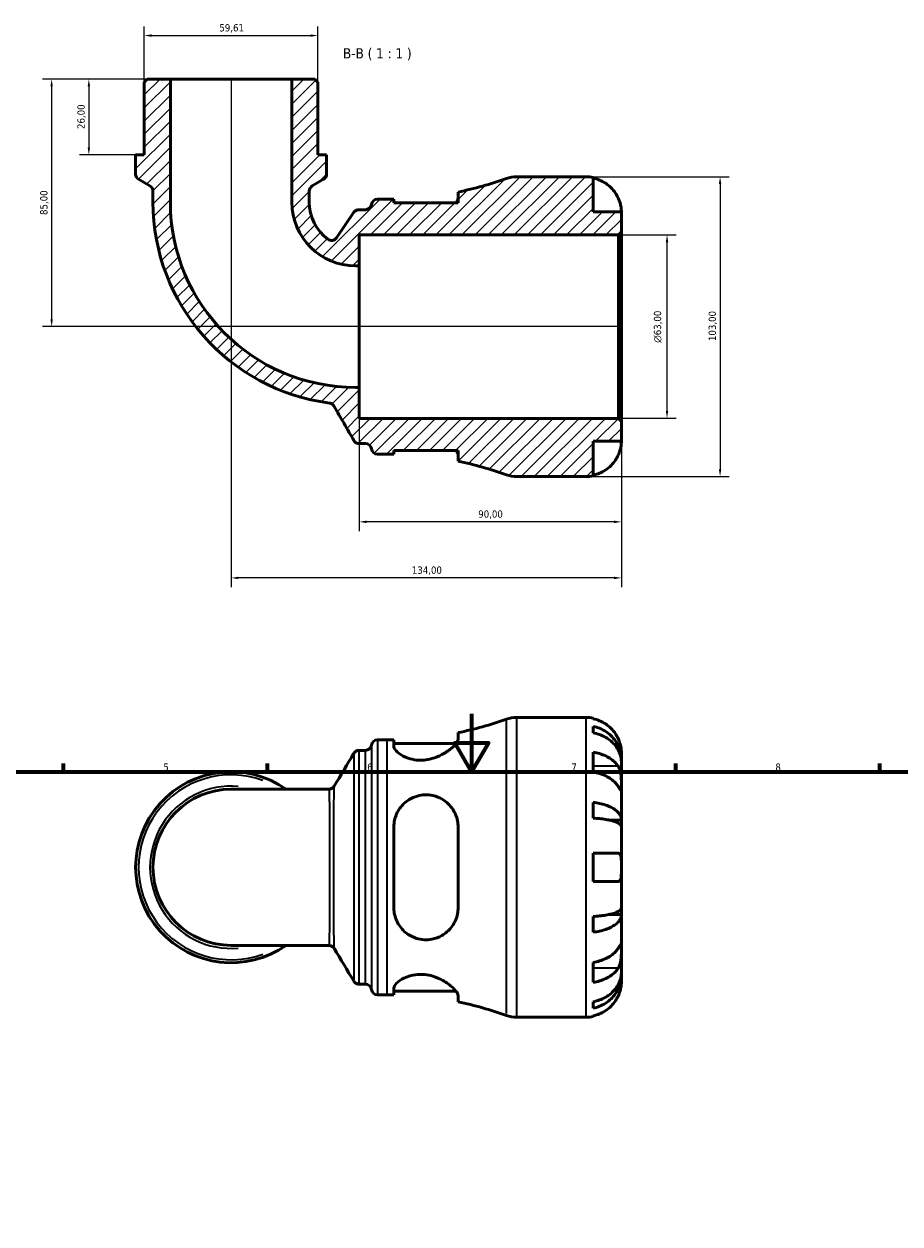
# Model space of a CAD drawing. Header units: millimetres. Extents: x 0 to 902, y 0 to 831.
# Tile 4 of 6: x 267 to 568, y 419 to 831. Entities that reach past the tile are written whole.
import ezdxf

# ---------------------------------------------------------------- set-up
doc = ezdxf.new("R2010")
doc.units = ezdxf.units.MM
for name, color, linetype, lineweight in [('Border (ISO)', 7, 'Continuous', 70), ('Dimension (ISO)', 7, 'Continuous', 25), ('Hatch (ISO)', 7, 'Continuous', 18), ('Symbol (ISO)', 7, 'Continuous', 25), ('Visible (ISO)', 7, 'Continuous', 50), ('Visible Narrow (ISO)', 7, 'Continuous', 35)]:
    doc.layers.add(name, color=color, linetype=linetype, lineweight=lineweight)
doc.styles.add('Label Text (ISO)', font='tahoma.ttf')
doc.styles.add('Note Text (ISO)', font='tahoma.ttf')
doc.dimstyles.new('Default (ISO)', dxfattribs={"dimtxt": 2.5, "dimasz": 2.5, "dimexe": 3.175, "dimexo": 0, "dimgap": 0.762, "dimtad": 1, "dimrnd": 1e-08, "dimzin": 0, "dimtxsty": 'Note Text (ISO)', "dimcen": 0.09, "dimdle": 10, "dimclrd": 256, "dimclre": 256, "dimclrt": 232, "dimazin": 0, "dimtfac": 1.40208, "dimtmove": 0, "dimatfit": 3, "dimfxl": 1, "dimtolj": 1, "dimtzin": 0, "dimlwd": -1, "dimlwe": -1, "dimarcsym": 0})

# ---------------------------------------------------------------- blocks, each defined once
blk = doc.blocks.new('Borders Default Border')
at = {"layer": 'Border (ISO)'}
for p, q in [((280.33, 574), (280.33, 576.9)), ((350.42, 574), (350.42, 576.9)), ((490.58, 574), (490.58, 576.9)), ((560.67, 574), (560.67, 576.9))]:
    blk.add_line(p, q, dxfattribs=at)
at = {"layer": 'Border (ISO)', "flags": 128}
for points in [[(420.5, 594), (420.5, 574), (414.73, 584), (426.27, 584), (420.5, 574)], [(20, 20), (20, 574), (821, 574), (821, 20), (20, 20)]]:
    blk.add_lwpolyline(points, dxfattribs=at)
at = {"layer": 'Border (ISO)', "color": 232, "true_color": 0xca0064, "char_height": 2.5, "attachment_point": 7, "style": 'Note Text (ISO)'}
for s, insert in [('5', (314.64, 574.35)), ('6', (384.66, 574.35)), ('7', (454.77, 574.4)), ('8', (524.81, 574.34))]:
    blk.add_mtext(s, dxfattribs=dict(at, insert=insert))
blk = doc.blocks.new('*D7')
at = {"layer": 'Defpoints', "color": 0, "transparency": 16777216}
for p in [(317.08, 811.95), (289.09, 785.95), (305.15, 785.95)]:
    blk.add_point(p, dxfattribs=at)
at = {"layer": 'Dimension (ISO)', "transparency": 16777216}
for p, q in [((317.08, 811.95), (285.92, 811.95)), ((289.09, 809.45), (289.09, 788.45)), ((305.15, 785.95), (285.92, 785.95))]:
    blk.add_line(p, q, dxfattribs=at)
for points in [[(288.68, 809.45), (289.51, 809.45), (289.09, 811.95)], [(288.68, 788.45), (289.51, 788.45), (289.09, 785.95)]]:
    blk.add_solid(points, dxfattribs=at)
at = {"layer": 'Dimension (ISO)', "color": 232, "true_color": 0xca0064, "transparency": 16777216, "insert": (285.16, 794.83), "char_height": 2.5, "attachment_point": 1, "rotation": 90, "style": 'Note Text (ISO)'}
blk.add_mtext('\\A1;26,00', dxfattribs=at)
blk = doc.blocks.new('*D8')
at = {"layer": 'Defpoints', "color": 0, "transparency": 16777216}
for p in [(470.91, 758.45), (487.6, 758.45), (470.91, 695.45)]:
    blk.add_point(p, dxfattribs=at)
at = {"layer": 'Dimension (ISO)', "transparency": 16777216}
for p, q in [((470.91, 758.45), (490.78, 758.45)), ((487.6, 697.95), (487.6, 755.95)), ((470.91, 695.45), (490.78, 695.45))]:
    blk.add_line(p, q, dxfattribs=at)
for points in [[(487.19, 755.95), (488.02, 755.95), (487.6, 758.45)], [(487.19, 697.95), (488.02, 697.95), (487.6, 695.45)]]:
    blk.add_solid(points, dxfattribs=at)
at = {"layer": 'Dimension (ISO)', "color": 232, "true_color": 0xca0064, "transparency": 16777216, "insert": (483.08, 721.39), "char_height": 2.5, "attachment_point": 1, "rotation": 90, "style": 'Note Text (ISO)'}
blk.add_mtext('\\A1;\\fAIGDT|b0|i0;\\H2.5000;\\ln\\fTahoma|b0|i0;\\H2.5000;63,00', dxfattribs=at)
blk = doc.blocks.new('*D9')
at = {"layer": 'Defpoints', "color": 0, "transparency": 16777216}
for p in [(381.94, 706.08), (471.94, 694.42), (381.94, 659.89)]:
    blk.add_point(p, dxfattribs=at)
at = {"layer": 'Dimension (ISO)', "transparency": 16777216}
for p, q in [((381.94, 706.08), (381.94, 656.71)), ((471.94, 694.42), (471.94, 656.71)), ((469.44, 659.89), (384.44, 659.89))]:
    blk.add_line(p, q, dxfattribs=at)
for points in [[(384.44, 660.31), (384.44, 659.47), (381.94, 659.89)], [(469.44, 660.31), (469.44, 659.47), (471.94, 659.89)]]:
    blk.add_solid(points, dxfattribs=at)
at = {"layer": 'Dimension (ISO)', "color": 232, "true_color": 0xca0064, "transparency": 16777216, "insert": (422.79, 663.82), "char_height": 2.5, "attachment_point": 1, "style": 'Note Text (ISO)'}
blk.add_mtext('\\A1;90,00', dxfattribs=at)
blk = doc.blocks.new('*D10')
at = {"layer": 'Defpoints', "color": 0, "transparency": 16777216}
for p in [(459.82, 778.45), (459.82, 675.45), (505.82, 675.45)]:
    blk.add_point(p, dxfattribs=at)
at = {"layer": 'Dimension (ISO)', "transparency": 16777216}
for p, q in [((459.82, 778.45), (508.99, 778.45)), ((505.82, 775.95), (505.82, 677.95)), ((459.82, 675.45), (508.99, 675.45))]:
    blk.add_line(p, q, dxfattribs=at)
for points in [[(505.4, 775.95), (506.23, 775.95), (505.82, 778.45)], [(505.4, 677.95), (506.23, 677.95), (505.82, 675.45)]]:
    blk.add_solid(points, dxfattribs=at)
at = {"layer": 'Dimension (ISO)', "color": 232, "true_color": 0xca0064, "transparency": 16777216, "insert": (501.88, 721.99), "char_height": 2.5, "attachment_point": 1, "rotation": 90, "style": 'Note Text (ISO)'}
blk.add_mtext('\\A1;103,00', dxfattribs=at)
blk = doc.blocks.new('*D11')
at = {"layer": 'Defpoints', "color": 0, "transparency": 16777216}
for p in [(337.94, 811.95), (471.94, 694.42), (337.94, 640.63)]:
    blk.add_point(p, dxfattribs=at)
at = {"layer": 'Dimension (ISO)', "transparency": 16777216}
for p, q in [((337.94, 811.95), (337.94, 637.46)), ((471.94, 694.42), (471.94, 637.46)), ((469.44, 640.63), (340.44, 640.63))]:
    blk.add_line(p, q, dxfattribs=at)
for points in [[(340.44, 641.05), (340.44, 640.22), (337.94, 640.63)], [(469.44, 641.05), (469.44, 640.22), (471.94, 640.63)]]:
    blk.add_solid(points, dxfattribs=at)
at = {"layer": 'Dimension (ISO)', "color": 232, "true_color": 0xca0064, "transparency": 16777216, "insert": (399.99, 644.57), "char_height": 2.5, "attachment_point": 1, "style": 'Note Text (ISO)'}
blk.add_mtext('\\A1;134,00', dxfattribs=at)
blk = doc.blocks.new('*D12')
at = {"layer": 'Defpoints', "color": 0, "transparency": 16777216}
for p in [(367.75, 826.92), (308.13, 810.92), (367.75, 810.92)]:
    blk.add_point(p, dxfattribs=at)
at = {"layer": 'Dimension (ISO)', "transparency": 16777216}
for p, q in [((308.13, 810.92), (308.13, 830.09)), ((367.75, 810.92), (367.75, 830.09)), ((310.63, 826.92), (365.25, 826.92))]:
    blk.add_line(p, q, dxfattribs=at)
for points in [[(310.63, 827.33), (310.63, 826.5), (308.13, 826.92)], [(365.25, 827.33), (365.25, 826.5), (367.75, 826.92)]]:
    blk.add_solid(points, dxfattribs=at)
at = {"layer": 'Dimension (ISO)', "color": 232, "true_color": 0xca0064, "transparency": 16777216, "insert": (333.91, 830.85), "char_height": 2.5, "attachment_point": 1, "style": 'Note Text (ISO)'}
blk.add_mtext('\\A1;59,61', dxfattribs=at)
blk = doc.blocks.new('*D13')
at = {"layer": 'Defpoints', "color": 0, "transparency": 16777216}
for p in [(317.08, 811.95), (276.32, 726.95), (470.91, 726.95)]:
    blk.add_point(p, dxfattribs=at)
at = {"layer": 'Dimension (ISO)', "transparency": 16777216}
for p, q in [((317.08, 811.95), (273.14, 811.95)), ((276.32, 809.45), (276.32, 729.45)), ((470.91, 726.95), (273.14, 726.95))]:
    blk.add_line(p, q, dxfattribs=at)
for points in [[(275.9, 809.45), (276.73, 809.45), (276.32, 811.95)], [(275.9, 729.45), (276.73, 729.45), (276.32, 726.95)]]:
    blk.add_solid(points, dxfattribs=at)
at = {"layer": 'Dimension (ISO)', "color": 232, "true_color": 0xca0064, "transparency": 16777216, "insert": (272.38, 765.3), "char_height": 2.5, "attachment_point": 1, "rotation": 90, "style": 'Note Text (ISO)'}
blk.add_mtext('\\A1;85,00', dxfattribs=at)

msp = doc.modelspace()

# ---------------------------------------------------------------- hatches: boundary and pattern name
at = {"layer": 'Hatch (ISO)'}
h = msp.add_hatch(dxfattribs=at)
h.set_pattern_fill('ANSI31', color=256, scale=25.4, style=0)
h.set_pattern_definition([(45, (0, 0), (-2.245064, 2.245064), [])])
edge = h.paths.add_edge_path()
edge.add_ellipse((435.968, 685.745), major_axis=(-3.473, -9.697), ratio=1, start_angle=0, end_angle=19.70755)
edge.add_line((435.968, 675.445), (459.816, 675.445))
edge.add_ellipse((459.816, 687.57), major_axis=(0, -12.125), ratio=1, start_angle=0, end_angle=11.53696)
edge.add_line((462.241, 675.69), (462.241, 687.57))
edge.add_line((462.241, 687.57), (471.941, 687.57))
edge.add_line((471.941, 687.57), (471.941, 694.415))
edge.add_line((471.941, 694.415), (470.911, 695.445))
edge.add_line((470.911, 695.445), (381.941, 695.445))
edge.add_line((381.941, 695.445), (381.941, 706.081))
edge.add_line((381.941, 706.081), (380.694, 706.081))
edge.add_ellipse((380.694, 769.698), major_axis=(0, -63.617), ratio=1, start_angle=270, end_angle=360, ccw=False)
edge.add_line((317.076, 769.698), (317.076, 811.945))
edge.add_line((317.076, 811.945), (309.164, 811.945))
edge.add_line((309.164, 811.945), (308.134, 810.915))
edge.add_line((308.134, 810.915), (308.134, 785.945))
edge.add_line((308.134, 785.945), (305.154, 785.945))
edge.add_line((305.154, 785.945), (305.154, 779.335))
edge.add_ellipse((307.214, 779.335), major_axis=(-2.06, 0), ratio=1, start_angle=0, end_angle=60)
edge.add_line((306.184, 777.551), (310.085, 775.298))
edge.add_ellipse((309.055, 773.514), major_axis=(1.03, 1.784), ratio=1, start_angle=300, end_angle=360, ccw=False)
edge.add_line((311.115, 773.514), (311.115, 769.698))
edge.add_ellipse((380.694, 769.698), major_axis=(-69.579, 0), ratio=1, start_angle=0, end_angle=82.59036)
edge.add_spline(control_points=[(371.721, 700.7), (371.901, 700.677), (372.077, 700.63), (372.413, 700.49), (372.571, 700.399), (372.927, 700.124), (373.105, 699.92), (373.239, 699.687)], knot_values=[-0.1894929, -0.1894929, -0.1894929, -0.1894929, -0.1349828, -0.1349828, -0.0804728, -0.0804728, 0, 0, 0, 0], degree=3, periodic=0)
edge.add_line((373.239, 699.687), (380.099, 687.805))
edge.add_spline(control_points=[(380.099, 687.805), (380.212, 687.609), (380.357, 687.433), (380.698, 687.136), (380.892, 687.016), (381.349, 686.828), (381.615, 686.775), (381.883, 686.775)], knot_values=[-0.2162799, -0.2162799, -0.2162799, -0.2162799, -0.1483763, -0.1483763, -0.0804728, -0.0804728, 0, 0, 0, 0], degree=3, periodic=0)
edge.add_line((381.883, 686.775), (384.066, 686.775))
edge.add_ellipse((384.066, 684.715), major_axis=(0, 2.06), ratio=1, start_angle=277.18076, end_angle=360, ccw=False)
edge.add_ellipse((388.154, 685.23), major_axis=(-2.044, -0.257), ratio=1, start_angle=0, end_angle=82.81924)
edge.add_line((388.154, 683.17), (391.494, 683.17))
edge.add_ellipse((391.494, 561.586), major_axis=(0, 121.585), ratio=1, start_angle=358.90783, end_angle=360, ccw=False)
edge.add_line((393.811, 683.148), (393.811, 684.43))
edge.add_line((393.811, 684.43), (415.861, 684.43))
edge.add_line((415.861, 684.43), (415.861, 680.704))
edge.add_ellipse((391.494, 561.586), major_axis=(24.368, 119.118), ratio=1, start_angle=351.85372, end_angle=360, ccw=False)
edge = h.paths.add_edge_path()
edge.add_ellipse((435.968, 768.145), major_axis=(0, 10.3), ratio=1, start_angle=0, end_angle=19.70755)
edge.add_ellipse((391.494, 892.305), major_axis=(41.001, -114.463), ratio=1, start_angle=351.85372, end_angle=360, ccw=False)
edge.add_line((415.861, 773.187), (415.861, 769.46))
edge.add_line((415.861, 769.46), (393.811, 769.46))
edge.add_line((393.811, 769.46), (393.811, 770.743))
edge.add_ellipse((391.494, 892.305), major_axis=(2.317, -121.563), ratio=1, start_angle=358.90783, end_angle=360, ccw=False)
edge.add_line((391.494, 770.72), (388.154, 770.72))
edge.add_ellipse((388.154, 768.66), major_axis=(0, 2.06), ratio=1, start_angle=0, end_angle=82.81924)
edge.add_ellipse((384.066, 769.175), major_axis=(2.044, -0.258), ratio=1, start_angle=277.18076, end_angle=360, ccw=False)
edge.add_line((384.066, 767.115), (381.783, 767.115))
edge.add_ellipse((381.783, 765.055), major_axis=(0, 2.06), ratio=1, start_angle=0, end_angle=55.73927)
edge.add_line((380.081, 766.215), (374.097, 757.43))
edge.add_ellipse((372.394, 758.59), major_axis=(1.703, -1.16), ratio=1, start_angle=267.49453, end_angle=360, ccw=False)
edge.add_ellipse((380.694, 769.698), major_axis=(-9.533, -12.758), ratio=1, start_angle=306.76619, end_angle=360, ccw=False)
edge.add_line((364.768, 769.698), (364.768, 773.514))
edge.add_ellipse((366.828, 773.514), major_axis=(-2.06, 0), ratio=1, start_angle=300, end_angle=360, ccw=False)
edge.add_line((365.798, 775.298), (369.699, 777.551))
edge.add_ellipse((368.669, 779.335), major_axis=(1.03, -1.784), ratio=1, start_angle=0, end_angle=60)
edge.add_line((370.729, 779.335), (370.729, 785.945))
edge.add_line((370.729, 785.945), (367.748, 785.945))
edge.add_line((367.748, 785.945), (367.748, 810.915))
edge.add_line((367.748, 810.915), (366.718, 811.945))
edge.add_line((366.718, 811.945), (358.806, 811.945))
edge.add_line((358.806, 811.945), (358.806, 769.698))
edge.add_ellipse((380.694, 769.698), major_axis=(-21.888, 0), ratio=1, start_angle=0, end_angle=90)
edge.add_line((380.694, 747.81), (381.941, 747.81))
edge.add_line((381.941, 747.81), (381.941, 758.445))
edge.add_line((381.941, 758.445), (470.911, 758.445))
edge.add_line((470.911, 758.445), (471.941, 759.475))
edge.add_line((471.941, 759.475), (471.941, 766.32))
edge.add_line((471.941, 766.32), (462.241, 766.32))
edge.add_line((462.241, 766.32), (462.241, 778.201))
edge.add_ellipse((459.816, 766.32), major_axis=(2.425, 11.88), ratio=1, start_angle=0, end_angle=11.53696)
edge.add_line((459.816, 778.445), (435.968, 778.445))

# ---------------------------------------------------------------- linework, layer by layer
at = {"layer": 'Visible (ISO)'}
for p, q in [((309.164, 811.945), (308.134, 810.915)), ((308.134, 810.915), (308.134, 785.945)), ((317.076, 811.945), (309.164, 811.945)), ((317.076, 769.698), (317.076, 811.945)), ((358.806, 811.945), (317.076, 811.945)), ((366.718, 811.945), (358.806, 811.945)), ((358.806, 811.945), (358.806, 769.698)), ((367.748, 810.915), (366.718, 811.945)), ((367.748, 785.945), (367.748, 810.915)), ((308.134, 785.945), (305.154, 785.945)), ((305.154, 785.945), (305.154, 779.335)), ((370.729, 785.945), (367.748, 785.945)), ((370.729, 779.335), (370.729, 785.945)), ((306.184, 777.551), (310.085, 775.298)), ((365.798, 775.298), (369.699, 777.551)), ((459.816, 778.445), (435.968, 778.445)), ((462.241, 766.32), (462.241, 778.201)), ((311.115, 773.514), (311.115, 769.698)), ((364.768, 769.698), (364.768, 773.514)), ((415.861, 773.187), (415.861, 769.46)), ((384.066, 767.115), (381.783, 767.115)), ((391.494, 770.72), (388.154, 770.72)), ((393.811, 769.46), (393.811, 770.743)), ((415.861, 769.46), (393.811, 769.46)), ((380.081, 766.215), (374.097, 757.43)), ((471.941, 766.32), (462.241, 766.32)), ((471.941, 759.475), (471.941, 766.32)), ((381.941, 747.81), (381.941, 758.445)), ((381.941, 758.445), (470.911, 758.445)), ((470.911, 758.445), (471.941, 759.475)), ((470.911, 758.445), (470.911, 695.445)), ((471.941, 694.415), (471.941, 759.475)), ((380.694, 747.81), (381.941, 747.81)), ((381.941, 706.081), (381.941, 747.81)), ((381.941, 706.081), (380.694, 706.081)), ((381.941, 695.445), (381.941, 706.081)), ((470.911, 695.445), (381.941, 695.445)), ((471.941, 694.415), (470.911, 695.445)), ((471.941, 687.57), (471.941, 694.415)), ((381.883, 686.775), (384.066, 686.775)), ((393.811, 683.148), (393.811, 684.43)), ((393.811, 684.43), (415.861, 684.43)), ((415.861, 684.43), (415.861, 680.704)), ((462.241, 675.69), (462.241, 687.57)), ((462.241, 687.57), (471.941, 687.57)), ((388.154, 683.17), (391.494, 683.17)), ((435.968, 675.445), (459.816, 675.445)), ((435.968, 592.738), (459.816, 592.738)), ((462.241, 592.493), (462.241, 592.263)), ((462.241, 589.632), (462.241, 587.397)), ((415.861, 585.354), (415.861, 587.48)), ((381.863, 581.408), (384.066, 581.408)), ((388.154, 585.013), (391.494, 585.013)), ((393.811, 585.035), (393.811, 582.784)), ((393.811, 583.753), (415.13, 583.753)), ((462.241, 580.748), (462.241, 573.889)), ((471.941, 578.079), (471.89, 578.079)), ((471.941, 578.079), (471.941, 580.613)), ((471.941, 577.115), (471.941, 578.079)), ((471.941, 569.08), (471.941, 577.115)), ((471.941, 557.463), (471.941, 569.08)), ((371.546, 568.064), (337.941, 568.064)), ((462.241, 563.519), (462.241, 558.122)), ((471.941, 557.463), (467.65, 557.463)), ((471.941, 555.134), (471.941, 557.463)), ((393.811, 555.098), (393.811, 527.378)), ((415.861, 527.378), (415.861, 555.098)), ((471.941, 541.238), (471.941, 555.134)), ((462.241, 546.088), (462.241, 536.388)), ((471.941, 527.342), (471.941, 541.238)), ((462.241, 524.354), (462.241, 518.957)), ((471.941, 525.013), (467.65, 525.013)), ((471.941, 525.013), (471.941, 527.342)), ((471.941, 513.396), (471.941, 525.013)), ((337.941, 514.412), (371.546, 514.412)), ((471.941, 505.361), (471.941, 513.396)), ((462.241, 508.587), (462.241, 501.728)), ((471.941, 504.397), (471.89, 504.397)), ((471.941, 504.397), (471.941, 505.361)), ((471.941, 501.863), (471.941, 504.397)), ((381.863, 501.068), (384.066, 501.068)), ((393.811, 499.692), (393.811, 497.441)), ((388.154, 497.463), (391.494, 497.463)), ((393.811, 498.723), (415.13, 498.723)), ((415.861, 494.996), (415.861, 497.122)), ((462.241, 495.079), (462.241, 492.844)), ((435.968, 489.738), (459.816, 489.738)), ((462.241, 490.213), (462.241, 489.983))]:
    msp.add_line(p, q, dxfattribs=at)
for centre, radius, start, end in [((307.214, 779.335), 2.06, 180, 240), ((368.669, 779.335), 2.06, 300, 0), ((309.055, 773.514), 2.06, 0, 60), ((366.828, 773.514), 2.06, 120, 180), ((391.494, 892.305), 121.585, 281.56127, 289.70755), ((435.968, 768.145), 10.3, 90, 109.70755), ((459.816, 766.32), 12.125, 78.46304, 90), ((380.694, 769.698), 69.579, 180, 262.59036), ((380.694, 769.698), 63.617, 180, 270), ((380.694, 769.698), 21.888, 180, 270), ((380.694, 769.698), 15.926, 180, 233.23381), ((381.783, 765.055), 2.06, 90, 145.73927), ((384.066, 769.175), 2.06, 270, 352.81924), ((388.154, 768.66), 2.06, 90, 172.81924), ((391.494, 892.305), 121.585, 270, 271.09217), ((372.394, 758.59), 2.06, 233.23381, 325.73927), ((384.066, 684.715), 2.06, 7.18076, 90), ((388.154, 685.23), 2.06, 187.18076, 270), ((391.494, 561.586), 121.585, 88.90783, 90), ((391.494, 561.586), 121.585, 70.29245, 78.43873), ((435.968, 685.745), 10.3, 250.29245, 270), ((459.816, 687.57), 12.125, 270, 281.53696), ((391.494, 706.598), 121.585, 281.56127, 289.70755), ((435.968, 582.438), 10.3, 90, 109.70755), ((459.816, 580.613), 12.125, 78.46304, 90), ((384.066, 583.468), 2.06, 270, 352.81924), ((388.154, 582.953), 2.06, 90, 172.81924), ((391.494, 706.598), 121.585, 270, 271.09217), ((337.941, 541.238), 32.788, 54.9032, 305.0968), ((337.941, 541.238), 26.826, 90, 270), ((384.066, 499.008), 2.06, 7.18076, 90), ((388.154, 499.523), 2.06, 187.18076, 270), ((391.494, 375.878), 121.585, 88.90783, 90), ((391.494, 375.878), 121.585, 70.29245, 78.43873), ((435.968, 500.038), 10.3, 250.29245, 270), ((459.816, 501.863), 12.125, 270, 281.53696)]:
    msp.add_arc(centre, radius, start, end, dxfattribs=at)
for points, knots in [([(462.241, 777.971), (463.018, 777.811), (463.776, 777.572), (465.139, 777.006), (465.866, 776.624), (467.222, 775.715), (467.852, 775.188), (468.911, 774.126), (469.437, 773.493), (470.245, 772.28), (470.555, 771.72), (470.81, 771.17)], [0.2300371, 0.2300371, 0.2300371, 0.2300371, 0.4481544, 0.4481544, 0.6727436, 0.6727436, 0.8973328, 0.8973328, 1.1227327, 1.1227327, 1.2981486, 1.2981486, 1.2981486, 1.2981486]), ([(415.13, 769.46), (415.353, 769.752), (415.529, 770.03), (415.79, 770.574), (415.861, 770.834), (415.861, 771.061)], [-0.61510633, -0.61510633, -0.61510633, -0.61510633, -0.40890833, -0.40890833, -0.17959696, -0.17959696, -0.17959696, -0.17959696]), ([(470.81, 771.17), (470.904, 770.966), (470.993, 770.76), (471.167, 770.328), (471.251, 770.102), (471.424, 769.592), (471.508, 769.311), (471.709, 768.54), (471.794, 768.081), (471.904, 767.266), (471.925, 766.928), (471.944, 766.448), (471.941, 766.32), (471.941, 766.32)], [-0.78516465, -0.78516465, -0.78516465, -0.78516465, -0.71674204, -0.71674204, -0.64259311, -0.64259311, -0.54817339, -0.54817339, -0.37584493, -0.37584493, -0.19265918, -0.19265918, 0, 0, 0, 0]), ([(371.721, 700.7), (371.901, 700.677), (372.077, 700.63), (372.413, 700.49), (372.571, 700.399), (372.927, 700.124), (373.105, 699.92), (373.239, 699.687)], [-0.18949292, -0.18949292, -0.18949292, -0.18949292, -0.13498284, -0.13498284, -0.08047276, -0.08047276, 0, 0, 0, 0]), ([(373.239, 699.687), (374.396, 697.684), (375.553, 695.68), (377.84, 691.719), (378.969, 689.762), (380.099, 687.805)], [-1.4909402, -1.4909402, -1.4909402, -1.4909402, -0.7968286, -0.7968286, -0.1189342, -0.1189342, -0.1189342, -0.1189342]), ([(380.099, 687.805), (380.212, 687.609), (380.357, 687.433), (380.698, 687.136), (380.892, 687.016), (381.349, 686.828), (381.615, 686.775), (381.883, 686.775)], [-0.2162799, -0.2162799, -0.2162799, -0.2162799, -0.14837633, -0.14837633, -0.08047276, -0.08047276, 0, 0, 0, 0]), ([(415.861, 682.83), (415.861, 682.883), (415.857, 682.938), (415.816, 683.241), (415.71, 683.518), (415.429, 684.014), (415.292, 684.219), (415.13, 684.431)], [-3.95948138, -3.95948138, -3.95948138, -3.95948138, -3.90605555, -3.90605555, -3.67399369, -3.67399369, -3.52385792, -3.52385792, -3.52385792, -3.52385792]), ([(471.941, 687.57), (471.941, 687.57), (471.942, 687.512), (471.937, 687.269), (471.932, 687.074), (471.887, 686.486), (471.838, 686.057), (471.674, 685.22), (471.586, 684.856), (471.391, 684.196), (471.295, 683.911), (471.078, 683.33), (470.955, 683.038), (470.818, 682.74), (470.814, 682.73), (470.81, 682.72)], [-3.37535926, -3.37535926, -3.37535926, -3.37535926, -3.24472064, -3.24472064, -3.10081281, -3.10081281, -2.91318515, -2.91318515, -2.78540812, -2.78540812, -2.69094331, -2.69094331, -2.59427293, -2.59427293, -2.59108226, -2.59108226, -2.59108226, -2.59108226]), ([(470.81, 682.72), (470.555, 682.171), (470.245, 681.611), (469.437, 680.398), (468.911, 679.765), (467.852, 678.703), (467.222, 678.176), (465.866, 677.267), (465.139, 676.885), (463.776, 676.319), (463.018, 676.08), (462.241, 675.92)], [5.9143146, 5.9143146, 5.9143146, 5.9143146, 6.0897305, 6.0897305, 6.3151304, 6.3151304, 6.5397196, 6.5397196, 6.7643088, 6.7643088, 6.9824261, 6.9824261, 6.9824261, 6.9824261]), ([(470.81, 585.463), (470.555, 586.013), (470.245, 586.572), (469.437, 587.785), (468.911, 588.419), (467.852, 589.481), (467.222, 590.008), (465.866, 590.916), (465.139, 591.298), (463.776, 591.864), (463.018, 592.104), (462.241, 592.263)], [5.9143146, 5.9143146, 5.9143146, 5.9143146, 6.0897305, 6.0897305, 6.3151304, 6.3151304, 6.5397196, 6.5397196, 6.7643088, 6.7643088, 6.9824261, 6.9824261, 6.9824261, 6.9824261]), ([(462.241, 589.632), (463.019, 589.478), (463.778, 589.246), (465.141, 588.698), (465.868, 588.329), (467.224, 587.449), (467.854, 586.94), (468.913, 585.912), (469.439, 585.3), (470.347, 583.981), (470.728, 583.275), (471.302, 581.929), (471.548, 581.166), (471.867, 579.605), (471.941, 578.809), (471.941, 578.079)], [0.2300349, 0.2300349, 0.2300349, 0.2300349, 0.4483378, 0.4483378, 0.6728957, 0.6728957, 0.8974535, 0.8974535, 1.1226267, 1.1226267, 1.3478, 1.3478, 1.5738057, 1.5738057, 1.7998115, 1.7998115, 1.7998115, 1.7998115]), ([(415.861, 585.354), (415.861, 585.301), (415.857, 585.246), (415.816, 584.943), (415.71, 584.666), (415.152, 583.681), (414.435, 582.875), (412.608, 581.331), (411.537, 580.586), (409.263, 579.384), (408.101, 578.898), (405.98, 578.312), (405.078, 578.145), (403.303, 577.994), (402.453, 578.002), (400.58, 578.191), (399.603, 578.416), (397.467, 579.142), (396.419, 579.712), (394.784, 580.919), (394.215, 581.561), (393.862, 582.365), (393.811, 582.581), (393.811, 582.784)], [-3.9594814, -3.9594814, -3.9594814, -3.9594814, -3.9060555, -3.9060555, -3.6739937, -3.6739937, -3.1474223, -3.1474223, -2.6762554, -2.6762554, -2.2793674, -2.2793674, -2.0020046, -2.0020046, -1.7409589, -1.7409589, -1.4086107, -1.4086107, -0.9362447, -0.9362447, -0.4420832, -0.4420832, -0.2484768, -0.2484768, -0.2484768, -0.2484768]), ([(471.941, 577.115), (471.941, 577.764), (471.867, 578.473), (471.548, 579.862), (471.302, 580.541), (470.728, 581.739), (470.347, 582.367), (469.439, 583.541), (468.913, 584.086), (467.854, 585), (467.224, 585.454), (465.868, 586.237), (465.141, 586.566), (463.778, 587.053), (463.019, 587.26), (462.241, 587.397)], [5.4054322, 5.4054322, 5.4054322, 5.4054322, 5.6314379, 5.6314379, 5.8574437, 5.8574437, 6.0826169, 6.0826169, 6.3077901, 6.3077901, 6.5323479, 6.5323479, 6.7569058, 6.7569058, 6.9752088, 6.9752088, 6.9752088, 6.9752088]), ([(471.941, 580.613), (471.941, 580.613), (471.942, 580.672), (471.937, 580.915), (471.932, 581.11), (471.887, 581.698), (471.838, 582.127), (471.674, 582.963), (471.586, 583.327), (471.391, 583.987), (471.295, 584.273), (471.078, 584.853), (470.955, 585.146), (470.818, 585.444), (470.814, 585.453), (470.81, 585.463)], [-3.37535926, -3.37535926, -3.37535926, -3.37535926, -3.24472064, -3.24472064, -3.10081281, -3.10081281, -2.91318515, -2.91318515, -2.78540812, -2.78540812, -2.69094331, -2.69094331, -2.59427293, -2.59427293, -2.59108226, -2.59108226, -2.59108226, -2.59108226]), ([(380.094, 580.405), (380.125, 580.457), (380.163, 580.515), (380.261, 580.647), (380.322, 580.72), (380.483, 580.882), (380.584, 580.971), (380.848, 581.148), (381.012, 581.236), (381.404, 581.367), (381.632, 581.408), (381.863, 581.408)], [3.1401688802, 3.1401688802, 3.1401688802, 3.1401688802, 3.1404561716, 3.1404561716, 3.1407434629, 3.1407434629, 3.1410307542, 3.1410307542, 3.1413180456, 3.1413180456, 3.1416053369, 3.1416053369, 3.1416053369, 3.1416053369]), ([(462.241, 580.748), (463.018, 580.635), (463.776, 580.466), (465.139, 580.066), (465.866, 579.795), (467.222, 579.153), (467.852, 578.78), (468.911, 578.029), (469.437, 577.581), (470.245, 576.724), (470.555, 576.328), (470.81, 575.939)], [0.2300371, 0.2300371, 0.2300371, 0.2300371, 0.4481544, 0.4481544, 0.6727436, 0.6727436, 0.8973328, 0.8973328, 1.1227327, 1.1227327, 1.2981486, 1.2981486, 1.2981486, 1.2981486]), ([(470.81, 569.08), (470.555, 569.469), (470.245, 569.865), (469.437, 570.722), (468.911, 571.17), (467.852, 571.921), (467.222, 572.294), (465.866, 572.936), (465.139, 573.207), (463.776, 573.607), (463.018, 573.776), (462.241, 573.889)], [5.9143146, 5.9143146, 5.9143146, 5.9143146, 6.0897305, 6.0897305, 6.3151304, 6.3151304, 6.5397196, 6.5397196, 6.7643088, 6.7643088, 6.9824261, 6.9824261, 6.9824261, 6.9824261]), ([(470.81, 575.939), (470.863, 575.857), (470.915, 575.772), (471.097, 575.449), (471.216, 575.193), (471.434, 574.618), (471.529, 574.298), (471.721, 573.478), (471.796, 572.97), (471.904, 571.841), (471.925, 571.234), (471.944, 570.073), (471.941, 569.534), (471.941, 569.08)], [-0.78090098, -0.78090098, -0.78090098, -0.78090098, -0.74249641, -0.74249641, -0.64168011, -0.64168011, -0.53308797, -0.53308797, -0.37727943, -0.37727943, -0.19250343, -0.19250343, 0, 0, 0, 0]), ([(371.546, 568.064), (371.766, 568.064), (371.986, 568.102), (372.373, 568.227), (372.539, 568.312), (372.806, 568.488), (372.91, 568.577), (373.075, 568.74), (373.138, 568.815), (373.239, 568.949), (373.278, 569.008), (373.31, 569.063), (373.311, 569.064), (373.311, 569.065)], [-1.55627022, -1.55627022, -1.55627022, -1.55627022, -1.554276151, -1.554276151, -1.552240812, -1.552240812, -1.550205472, -1.550205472, -1.548170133, -1.548170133, -1.546134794, -1.546134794, -1.546093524, -1.546093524, -1.546093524, -1.546093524]), ([(471.941, 569.08), (471.941, 568.812), (471.942, 568.576), (471.939, 568.166), (471.936, 567.998), (471.911, 567.721), (471.884, 567.648), (471.773, 567.674), (471.692, 567.765), (471.495, 568.038), (471.398, 568.182), (471.175, 568.521), (471.051, 568.71), (470.88, 568.972), (470.845, 569.026), (470.81, 569.08)], [0, 0, 0, 0, 0.11375655, 0.11375655, 0.23538098, 0.23538098, 0.39430899, 0.39430899, 0.54630686, 0.54630686, 0.65204055, 0.65204055, 0.75381821, 0.75381821, 0.77933795, 0.77933795, 0.77933795, 0.77933795]), ([(393.811, 555.098), (393.811, 555.111), (393.811, 555.124), (393.814, 555.928), (393.902, 556.711), (394.39, 558.924), (395, 560.292), (396.691, 562.667), (397.766, 563.688), (399.911, 565.015), (400.868, 565.438), (402.714, 565.951), (403.56, 566.082), (405.349, 566.151), (406.266, 566.067), (408.395, 565.61), (409.549, 565.137), (411.967, 563.663), (413.142, 562.524), (414.805, 560.012), (415.368, 558.676), (415.79, 556.538), (415.861, 555.823), (415.861, 555.098)], [-3.8841418, -3.8841418, -3.8841418, -3.8841418, -3.8800695, -3.8800695, -3.6300511, -3.6300511, -3.1528344, -3.1528344, -2.6870541, -2.6870541, -2.3671762, -2.3671762, -2.108532, -2.108532, -1.8252568, -1.8252568, -1.4258803, -1.4258803, -0.8839262, -0.8839262, -0.4089083, -0.4089083, -0.179597, -0.179597, -0.179597, -0.179597]), ([(462.241, 563.519), (463.019, 563.438), (463.778, 563.317), (465.141, 563.029), (465.868, 562.836), (467.224, 562.375), (467.854, 562.107), (468.913, 561.569), (469.439, 561.248), (470.347, 560.556), (470.728, 560.186), (471.302, 559.481), (471.548, 559.08), (471.867, 558.262), (471.941, 557.845), (471.941, 557.463)], [0.2300349, 0.2300349, 0.2300349, 0.2300349, 0.4483378, 0.4483378, 0.6728957, 0.6728957, 0.8974535, 0.8974535, 1.1226267, 1.1226267, 1.3478, 1.3478, 1.5738057, 1.5738057, 1.7998115, 1.7998115, 1.7998115, 1.7998115]), ([(471.941, 555.134), (471.941, 555.323), (471.867, 555.529), (471.548, 555.932), (471.302, 556.13), (470.728, 556.478), (470.347, 556.661), (469.439, 557.002), (468.913, 557.16), (467.854, 557.426), (467.224, 557.558), (465.868, 557.785), (465.141, 557.881), (463.778, 558.022), (463.019, 558.082), (462.241, 558.122)], [5.4054322, 5.4054322, 5.4054322, 5.4054322, 5.6314379, 5.6314379, 5.8574437, 5.8574437, 6.0826169, 6.0826169, 6.3077901, 6.3077901, 6.5323479, 6.5323479, 6.7569058, 6.7569058, 6.9752088, 6.9752088, 6.9752088, 6.9752088]), ([(462.241, 546.088), (463.018, 546.088), (463.776, 546.088), (465.139, 546.088), (465.866, 546.088), (467.222, 546.088), (467.852, 546.088), (468.911, 546.088), (469.437, 546.088), (470.245, 546.088), (470.555, 546.088), (470.81, 546.088)], [0.2300371, 0.2300371, 0.2300371, 0.2300371, 0.4481544, 0.4481544, 0.6727436, 0.6727436, 0.8973328, 0.8973328, 1.1227327, 1.1227327, 1.2981486, 1.2981486, 1.2981486, 1.2981486]), ([(470.81, 546.088), (470.88, 546.088), (470.947, 546.081), (471.128, 546.04), (471.234, 545.989), (471.435, 545.824), (471.526, 545.704), (471.718, 545.312), (471.796, 545), (471.904, 544.185), (471.925, 543.67), (471.944, 542.513), (471.941, 541.879), (471.941, 541.238)], [-0.77507703, -0.77507703, -0.77507703, -0.77507703, -0.72560399, -0.72560399, -0.63594265, -0.63594265, -0.53365641, -0.53365641, -0.3753162, -0.3753162, -0.19216783, -0.19216783, 0, 0, 0, 0]), ([(471.941, 541.238), (471.941, 540.803), (471.942, 540.369), (471.937, 539.487), (471.932, 539.047), (471.887, 538.118), (471.838, 537.665), (471.674, 537.061), (471.586, 536.865), (471.391, 536.608), (471.295, 536.527), (471.078, 536.417), (470.955, 536.39), (470.818, 536.388), (470.814, 536.388), (470.81, 536.388)], [-3.37535926, -3.37535926, -3.37535926, -3.37535926, -3.24472064, -3.24472064, -3.10081281, -3.10081281, -2.91318515, -2.91318515, -2.78540812, -2.78540812, -2.69094331, -2.69094331, -2.59427293, -2.59427293, -2.59108226, -2.59108226, -2.59108226, -2.59108226]), ([(470.81, 536.388), (470.555, 536.388), (470.245, 536.388), (469.437, 536.388), (468.911, 536.388), (467.852, 536.388), (467.222, 536.388), (465.866, 536.388), (465.139, 536.388), (463.776, 536.388), (463.018, 536.388), (462.241, 536.388)], [5.9143146, 5.9143146, 5.9143146, 5.9143146, 6.0897305, 6.0897305, 6.3151304, 6.3151304, 6.5397196, 6.5397196, 6.7643088, 6.7643088, 6.9824261, 6.9824261, 6.9824261, 6.9824261]), ([(415.861, 527.378), (415.861, 527.209), (415.857, 527.04), (415.816, 526.14), (415.71, 525.425), (415.152, 523.167), (414.435, 521.737), (412.608, 519.435), (411.537, 518.508), (409.263, 517.21), (408.101, 516.771), (405.98, 516.377), (405.078, 516.318), (403.303, 516.426), (402.453, 516.579), (400.58, 517.149), (399.603, 517.617), (397.467, 519.041), (396.419, 520.11), (394.784, 522.601), (394.215, 524.044), (393.862, 526.163), (393.811, 526.769), (393.811, 527.378)], [-3.9594814, -3.9594814, -3.9594814, -3.9594814, -3.9060555, -3.9060555, -3.6739937, -3.6739937, -3.1474223, -3.1474223, -2.6762554, -2.6762554, -2.2793674, -2.2793674, -2.0020046, -2.0020046, -1.7409589, -1.7409589, -1.4086107, -1.4086107, -0.9362447, -0.9362447, -0.4420832, -0.4420832, -0.2484768, -0.2484768, -0.2484768, -0.2484768]), ([(462.241, 524.354), (463.019, 524.394), (463.778, 524.454), (465.141, 524.595), (465.868, 524.691), (467.224, 524.918), (467.854, 525.05), (468.913, 525.316), (469.439, 525.474), (470.347, 525.815), (470.728, 525.998), (471.302, 526.346), (471.548, 526.543), (471.867, 526.947), (471.941, 527.153), (471.941, 527.342)], [0.2300349, 0.2300349, 0.2300349, 0.2300349, 0.4483378, 0.4483378, 0.6728957, 0.6728957, 0.8974535, 0.8974535, 1.1226267, 1.1226267, 1.3478, 1.3478, 1.5738057, 1.5738057, 1.7998115, 1.7998115, 1.7998115, 1.7998115]), ([(471.941, 525.013), (471.941, 524.631), (471.867, 524.213), (471.548, 523.396), (471.302, 522.995), (470.728, 522.29), (470.347, 521.92), (469.439, 521.228), (468.913, 520.907), (467.854, 520.368), (467.224, 520.101), (465.868, 519.64), (465.141, 519.447), (463.778, 519.159), (463.019, 519.038), (462.241, 518.957)], [5.4054322, 5.4054322, 5.4054322, 5.4054322, 5.6314379, 5.6314379, 5.8574437, 5.8574437, 6.0826169, 6.0826169, 6.3077901, 6.3077901, 6.5323479, 6.5323479, 6.7569058, 6.7569058, 6.9752088, 6.9752088, 6.9752088, 6.9752088]), ([(373.311, 513.411), (373.28, 513.464), (373.242, 513.523), (373.141, 513.657), (373.079, 513.731), (372.916, 513.894), (372.813, 513.983), (372.548, 514.158), (372.384, 514.245), (371.995, 514.372), (371.771, 514.412), (371.546, 514.412)], [1.546092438, 1.546092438, 1.546092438, 1.546092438, 1.548127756, 1.548127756, 1.550163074, 1.550163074, 1.552198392, 1.552198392, 1.55423371, 1.55423371, 1.556269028, 1.556269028, 1.556269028, 1.556269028]), ([(462.241, 508.587), (463.018, 508.7), (463.776, 508.869), (465.139, 509.269), (465.866, 509.539), (467.222, 510.182), (467.852, 510.555), (468.911, 511.306), (469.437, 511.754), (470.245, 512.611), (470.555, 513.007), (470.81, 513.396)], [0.2300371, 0.2300371, 0.2300371, 0.2300371, 0.4481544, 0.4481544, 0.6727436, 0.6727436, 0.8973328, 0.8973328, 1.1227327, 1.1227327, 1.2981486, 1.2981486, 1.2981486, 1.2981486]), ([(470.81, 513.396), (470.863, 513.478), (470.915, 513.557), (471.097, 513.836), (471.216, 514.019), (471.434, 514.348), (471.529, 514.488), (471.721, 514.745), (471.796, 514.822), (471.904, 514.809), (471.925, 514.686), (471.944, 514.208), (471.941, 513.849), (471.941, 513.396)], [-0.78090098, -0.78090098, -0.78090098, -0.78090098, -0.74249641, -0.74249641, -0.64168011, -0.64168011, -0.53308797, -0.53308797, -0.37727943, -0.37727943, -0.19250343, -0.19250343, 0, 0, 0, 0]), ([(471.941, 513.396), (471.941, 513.128), (471.942, 512.829), (471.939, 512.161), (471.936, 511.79), (471.911, 510.898), (471.884, 510.371), (471.773, 509.341), (471.692, 508.849), (471.495, 508.058), (471.398, 507.751), (471.175, 507.189), (471.051, 506.936), (470.88, 506.648), (470.845, 506.591), (470.81, 506.537)], [0, 0, 0, 0, 0.11375655, 0.11375655, 0.23538098, 0.23538098, 0.39430899, 0.39430899, 0.54630686, 0.54630686, 0.65204055, 0.65204055, 0.75381821, 0.75381821, 0.77933795, 0.77933795, 0.77933795, 0.77933795]), ([(393.811, 499.692), (393.811, 499.696), (393.811, 499.7), (393.814, 499.97), (393.902, 500.255), (394.39, 501.127), (395, 501.752), (396.691, 502.92), (397.766, 503.467), (399.911, 504.135), (400.868, 504.331), (402.714, 504.482), (403.56, 504.473), (405.349, 504.289), (406.266, 504.1), (408.395, 503.468), (409.549, 502.96), (411.967, 501.629), (413.142, 500.752), (414.805, 499.191), (415.368, 498.49), (415.79, 497.61), (415.861, 497.35), (415.861, 497.122)], [-3.8841418, -3.8841418, -3.8841418, -3.8841418, -3.8800695, -3.8800695, -3.6300511, -3.6300511, -3.1528344, -3.1528344, -2.6870541, -2.6870541, -2.3671762, -2.3671762, -2.108532, -2.108532, -1.8252568, -1.8252568, -1.4258803, -1.4258803, -0.8839262, -0.8839262, -0.4089083, -0.4089083, -0.179597, -0.179597, -0.179597, -0.179597]), ([(470.81, 506.537), (470.555, 506.148), (470.245, 505.752), (469.437, 504.895), (468.911, 504.447), (467.852, 503.696), (467.222, 503.323), (465.866, 502.681), (465.139, 502.41), (463.776, 502.01), (463.018, 501.841), (462.241, 501.728)], [5.9143146, 5.9143146, 5.9143146, 5.9143146, 6.0897305, 6.0897305, 6.3151304, 6.3151304, 6.5397196, 6.5397196, 6.7643088, 6.7643088, 6.9824261, 6.9824261, 6.9824261, 6.9824261]), ([(462.241, 495.079), (463.019, 495.216), (463.778, 495.423), (465.141, 495.91), (465.868, 496.239), (467.224, 497.022), (467.854, 497.475), (468.913, 498.39), (469.439, 498.935), (470.347, 500.109), (470.728, 500.737), (471.302, 501.935), (471.548, 502.614), (471.867, 504.003), (471.941, 504.712), (471.941, 505.361)], [0.2300349, 0.2300349, 0.2300349, 0.2300349, 0.4483378, 0.4483378, 0.6728957, 0.6728957, 0.8974535, 0.8974535, 1.1226267, 1.1226267, 1.3478, 1.3478, 1.5738057, 1.5738057, 1.7998115, 1.7998115, 1.7998115, 1.7998115]), ([(471.941, 504.397), (471.941, 503.667), (471.867, 502.871), (471.548, 501.31), (471.302, 500.547), (470.728, 499.201), (470.347, 498.495), (469.439, 497.176), (468.913, 496.564), (467.854, 495.536), (467.224, 495.026), (465.868, 494.147), (465.141, 493.778), (463.778, 493.23), (463.019, 492.998), (462.241, 492.844)], [5.4054322, 5.4054322, 5.4054322, 5.4054322, 5.6314379, 5.6314379, 5.8574437, 5.8574437, 6.0826169, 6.0826169, 6.3077901, 6.3077901, 6.5323479, 6.5323479, 6.7569058, 6.7569058, 6.9752088, 6.9752088, 6.9752088, 6.9752088]), ([(381.863, 501.068), (381.643, 501.068), (381.425, 501.105), (381.036, 501.23), (380.869, 501.316), (380.599, 501.493), (380.496, 501.582), (380.331, 501.745), (380.269, 501.82), (380.168, 501.953), (380.13, 502.012), (380.097, 502.066), (380.096, 502.069), (380.094, 502.071)], [6.283182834, 6.283182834, 6.283182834, 6.283182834, 6.2834571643, 6.2834571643, 6.2837444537, 6.2837444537, 6.284031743, 6.284031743, 6.2843190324, 6.2843190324, 6.2846063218, 6.2846063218, 6.2846192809, 6.2846192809, 6.2846192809, 6.2846192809]), ([(470.81, 497.013), (470.88, 497.165), (470.947, 497.318), (471.128, 497.751), (471.234, 498.031), (471.435, 498.624), (471.526, 498.934), (471.718, 499.695), (471.796, 500.119), (471.904, 500.913), (471.925, 501.254), (471.944, 501.736), (471.941, 501.863), (471.941, 501.863)], [-0.77507703, -0.77507703, -0.77507703, -0.77507703, -0.72560399, -0.72560399, -0.63594265, -0.63594265, -0.53365641, -0.53365641, -0.3753162, -0.3753162, -0.19216783, -0.19216783, 0, 0, 0, 0]), ([(462.241, 490.213), (463.018, 490.372), (463.776, 490.612), (465.139, 491.178), (465.866, 491.56), (467.222, 492.468), (467.852, 492.995), (468.911, 494.057), (469.437, 494.691), (470.245, 495.904), (470.555, 496.463), (470.81, 497.013)], [0.2300371, 0.2300371, 0.2300371, 0.2300371, 0.4481544, 0.4481544, 0.6727436, 0.6727436, 0.8973328, 0.8973328, 1.1227327, 1.1227327, 1.2981486, 1.2981486, 1.2981486, 1.2981486])]:
    msp.add_open_spline(points, degree=3, knots=knots, dxfattribs=at)
for points in [[(373.311, 569.065), (375.574, 572.843), (377.834, 576.624), (380.094, 580.405)], [(380.094, 502.071), (377.834, 505.852), (375.574, 509.633), (373.311, 513.411)]]:
    msp.add_open_spline(points, degree=3, dxfattribs=at)
at = {"layer": 'Visible Narrow (ISO)'}
for p, q in [((432.495, 490.968), (432.495, 591.508)), ((435.968, 592.104), (435.968, 490.372)), ((459.816, 490.372), (459.816, 592.104)), ((386.11, 582.694), (386.11, 499.782)), ((388.154, 584.474), (388.154, 498.002)), ((391.494, 498.002), (391.494, 584.474)), ((384.066, 501.563), (384.066, 580.913)), ((470.381, 575.939), (462.67, 575.939)), ((470.381, 506.537), (462.67, 506.537))]:
    msp.add_line(p, q, dxfattribs=at)
for radius, start, end in [(31.758, 69.87756, 290.12244), (27.856, 84.93355, 275.06645)]:
    msp.add_arc((337.941, 541.238), radius, start, end, dxfattribs=at)
for points, knots in [([(380.095, 579.923), (380.095, 579.764), (380.096, 579.566), (380.097, 578.146), (380.097, 575.99), (380.098, 570.053), (380.098, 566.272), (380.099, 557.651), (380.099, 552.811), (380.099, 542.795), (380.099, 537.62), (380.099, 527.706), (380.099, 522.969), (380.098, 514.64), (380.098, 511.05), (380.097, 505.552), (380.096, 503.645), (380.095, 502.661), (380.095, 502.604), (380.095, 502.552)], [3.2973914, 3.2973914, 3.2973914, 3.2973914, 3.3756135, 3.3756135, 3.7650312, 3.7650312, 4.1544486, 4.1544486, 4.5438655, 4.5438655, 4.9332819, 4.9332819, 5.3226978, 5.3226978, 5.7121134, 5.7121134, 6.1015292, 6.1015292, 6.1273968, 6.1273968, 6.1273968, 6.1273968]), ([(381.867, 501.563), (381.867, 501.614), (381.868, 501.669), (381.871, 502.671), (381.874, 504.624), (381.878, 510.26), (381.88, 513.943), (381.882, 522.489), (381.882, 527.349), (381.883, 537.524), (381.883, 542.836), (381.883, 553.116), (381.882, 558.082), (381.88, 566.929), (381.879, 570.807), (381.875, 576.895), (381.872, 579.104), (381.869, 580.552), (381.868, 580.752), (381.867, 580.912)], [-6.126104, -6.126104, -6.126104, -6.126104, -6.1015292, -6.1015292, -5.7121134, -5.7121134, -5.3226978, -5.3226978, -4.9332819, -4.9332819, -4.5438655, -4.5438655, -4.1544486, -4.1544486, -3.7650312, -3.7650312, -3.3756135, -3.3756135, -3.2986842, -3.2986842, -3.2986842, -3.2986842]), ([(371.583, 567.742), (371.61, 567.256), (371.631, 566.221), (371.668, 563.007), (371.682, 560.733), (371.704, 555.335), (371.712, 552.218), (371.72, 545.595), (371.722, 542.092), (371.719, 535.207), (371.715, 531.827), (371.699, 525.681), (371.689, 522.921), (371.659, 518.422), (371.639, 516.702), (371.605, 515.247), (371.595, 514.942), (371.583, 514.735)], [-1.4006433, -1.4006433, -1.4006433, -1.4006433, -1.0493235, -1.0493235, -0.6658556, -0.6658556, -0.285093, -0.285093, 0.0949007, 0.0949007, 0.4759016, 0.4759016, 0.8600723, 0.8600723, 1.2507103, 1.2507103, 1.4006421, 1.4006421, 1.4006421, 1.4006421]), ([(373.292, 513.782), (373.286, 513.993), (373.282, 514.295), (373.267, 515.776), (373.26, 517.559), (373.249, 522.227), (373.246, 525.091), (373.241, 531.47), (373.24, 534.978), (373.239, 542.124), (373.239, 545.761), (373.242, 552.635), (373.244, 555.87), (373.251, 561.472), (373.256, 563.831), (373.27, 567.121), (373.279, 568.179), (373.292, 568.696)], [-1.3914831, -1.3914831, -1.3914831, -1.3914831, -1.2507103, -1.2507103, -0.8600723, -0.8600723, -0.4759016, -0.4759016, -0.0949007, -0.0949007, 0.285093, 0.285093, 0.6658556, 0.6658556, 1.0493235, 1.0493235, 1.3914842, 1.3914842, 1.3914842, 1.3914842])]:
    msp.add_open_spline(points, degree=3, knots=knots, dxfattribs=at)

# ---------------------------------------------------------------- block references
msp.add_blockref('Borders Default Border', (0, 0))

# ---------------------------------------------------------------- texts
at = {"layer": 'Symbol (ISO)', "insert": (376.345, 818.445), "char_height": 3.5, "attachment_point": 7, "style": 'Label Text (ISO)'}
msp.add_mtext('B-B ( 1 : 1 )', dxfattribs=at)

# ---------------------------------------------------------------- dimensions: what is measured, and where the dimension line sits
at = {"layer": 'Dimension (ISO)'}
for base, p1, p2, angle, picture, middle in [((367.748, 826.915), (308.134, 810.915), (367.748, 810.915), 180, '*D12', (337.941, 826.915)), ((276.317, 726.945), (317.076, 811.945), (470.911, 726.945), 270, '*D13', (276.317, 769.445)), ((289.095, 785.945), (317.076, 811.945), (305.154, 785.945), 270, '*D7', (289.095, 798.945)), ((337.941, 640.633), (471.941, 694.415), (337.941, 811.945), 180, '*D11', (404.941, 640.633)), ((505.816, 675.445), (459.816, 778.445), (459.816, 675.445), 90, '*D10', (505.816, 726.945)), ((381.941, 659.889), (471.941, 694.415), (381.941, 706.081), 180, '*D9', (426.941, 659.889))]:
    dim = msp.add_linear_dim(base=base, p1=p1, p2=p2, angle=angle, dimstyle='Default (ISO)', override={"dimdec": 2, "dimtp": 0, "dimtm": 0, "dimtdec": 2, "dimtofl": 0, "dimatfit": 1}, dxfattribs=at)
    dim.commit()
    dim.dimension.update_dxf_attribs({"geometry": picture, "text_midpoint": middle, "dimtype": 160})
dim = msp.add_linear_dim(base=(487.603, 758.445), p1=(470.911, 695.445), p2=(470.911, 758.445), angle=90, text='\\fAIGDT|b0|i0;\\H2.5000;\\ln\\fTahoma|b0|i0;\\H2.5000;<>', dimstyle='Default (ISO)', override={"dimdec": 2, "dimtp": 0, "dimtm": 0, "dimtdec": 2, "dimtofl": 0, "dimatfit": 1}, dxfattribs=at)
dim.commit()
dim.dimension.update_dxf_attribs({"geometry": '*D8', "text_midpoint": (487.603, 726.945), "dimtype": 160})

doc.saveas('drawing.dxf')
